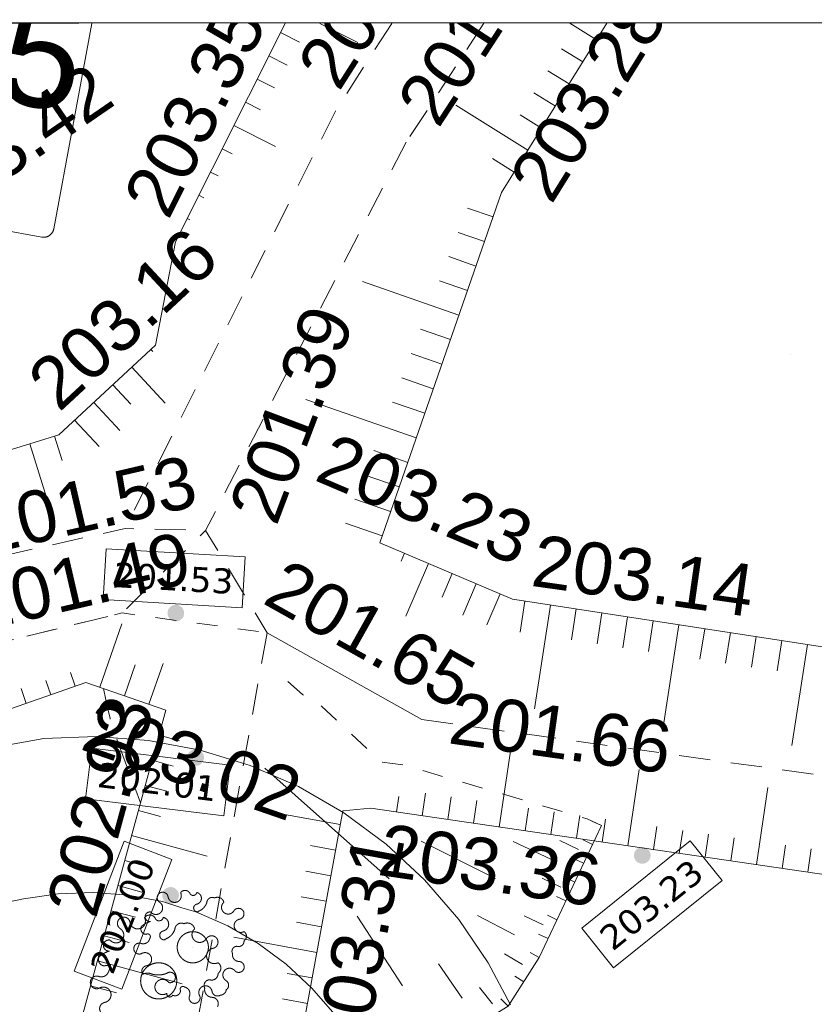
# Model space of a CAD drawing. Header units: millimetres. Extents: x -446952 to 537903, y -185749 to 168493.
# Tile 147 of 155: x 368534 to 383822, y 149544 to 168493. Entities that reach past the tile are written whole.
import ezdxf
from ezdxf.xclip import XClip

# ---------------------------------------------------------------- set-up
doc = ezdxf.new("R2010")
doc.units = ezdxf.units.MM
doc.header["$MEASUREMENT"] = 0
doc.header["$XCLIPFRAME"] = 0
for name, pattern in [('FOSSE', [1000, 600, -400]), ('Grille', [800, 400, -400]), ('Wipeout_Contour', [1000, 0, -1000])]:
    doc.linetypes.add(name, pattern=pattern)
for name, color, linetype in [('02 AF-17-0322 ZAE POMME- CHANTIER-2018-09-26_2_0000-VALORIS-NOUE DERIV BASSIN', 7, 'Continuous'), ('02 AF-17-0322 ZAE POMME- CHANTIER-2018-09-26_2_0000-VALORIS-NOUE DERIV BASSIN TEXTE ET COTES', 7, 'Continuous'), ('02 AF-17-0322 ZAE POMME- CHANTIER-2018-09-26_2_03-PAP-EU TEXTE POUR 2000°', 7, 'Continuous'), ('02 AF-17-0322 ZAE POMME- CHANTIER-2018-09-26_2_2D - Dessins placés - Géomètre.2D', 7, 'Continuous'), ('02 AF-17-0322 ZAE POMME- CHANTIER-2018-09-26_2_X-PAP-PL_PT_1_TN décapé', 7, 'Continuous'), ('02 AF-17-0322 ZAE POMME- CHANTIER-2018-09-26_2_X-PTS TOPO-TEXTE TOPOALT', 7, 'Continuous'), ('02 AF-17-0322 ZAE POMME- CHANTIER-2018-09-26_2_X-PTS TOPO-TOPOPOINT', 7, 'Continuous'), ('02 AF-17-0322 ZAE POMME- CHANTIER-2018-09-26_2_Y-FDP TOPO-CN_1_00', 7, 'Continuous'), ('02 AF-17-0322 ZAE POMME- CHANTIER-2018-09-26_2_Y-FDP TOPO-TOP_AXE_FOSSE', 7, 'Continuous'), ('02 AF-17-0322 ZAE POMME- CHANTIER-2018-09-26_2_Y-FDP TOPO-TOP_BARBULE', 7, 'Continuous'), ('02 AF-17-0322 ZAE POMME- CHANTIER-2018-09-26_2_Y-FDP TOPO-TOP_TALUS', 7, 'Continuous'), ('02 AF-17-0322 ZAE POMME- CHANTIER-2018-09-26_2_Y-FDP TOPO-TOP_VEGETATION_symb', 7, 'Continuous'), ('2D - Dessins placés - Géomètre.2D', 7, 'Continuous')]:
    doc.layers.add(name, color=color, linetype=linetype)
doc.styles.add('STYLE_GENERE_3', font='verdana.ttf')
doc.styles.add('STYLE_GENERE_4', font='txt')

# ---------------------------------------------------------------- blocks, each defined once
blk = doc.blocks.new('Dessin_1_2', base_point=(-56559339.05599064, -2771872407.820994))
at = {"color": 254, "linetype": 'Wipeout_Contour', "lineweight": 0, "ltscale": 2094265.569888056}
blk.add_wipeout([(-446952.2139278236, -185748.9586169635), (537903.0822630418, -185748.9586169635), (537903.0822630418, 168492.6257651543), (-446952.2139278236, 168063.63398955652)], dxfattribs=at).dxf.layer = '02 AF-17-0322 ZAE POMME- CHANTIER-2018-09-26_2_2D - Dessins placés - Géomètre.2D'
at = {"layer": '02 AF-17-0322 ZAE POMME- CHANTIER-2018-09-26_2_0000-VALORIS-NOUE DERIV BASSIN TEXTE ET COTES', "linetype": 'Continuous', "lineweight": 15}
for points in [[(371669.6129720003, 157163.6360702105, 0.9999999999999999), (371405.9782616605, 156982.2614868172, 0.9999999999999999)], [(372052.0352117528, 154383.4450859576, 0.9999999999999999), (371788.4005016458, 154202.07050303, 0.9999999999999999)], [(380644.6599205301, 152499.9066102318, 0.9999999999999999), (380381.0252101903, 152318.5320268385, 0.9999999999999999)], [(371569.317426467, 151730.4068873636, 0.9999999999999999), (371305.6827158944, 151549.032304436, 0.9999999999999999)]]:
    blk.add_hatch(color=7, dxfattribs=at).paths.add_polyline_path(points)
at = {"layer": '02 AF-17-0322 ZAE POMME- CHANTIER-2018-09-26_2_0000-VALORIS-NOUE DERIV BASSIN', "color": 7, "linetype": 'Continuous', "lineweight": 15}
for p, q in [((375641.3429597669, 151958.9070007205), (373252.0321562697, 154087.5671152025)), ((379725.1783625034, 152984.9157496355), (379544.2777489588, 153070.2091725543)), ((377688.2407187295, 151964.9632447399), (376257.1362358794, 152680.4630411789)), ((378754.9319976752, 152334.0078480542), (378031.3295432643, 152675.1815392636)), ((379287.7510345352, 152526.1362702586), (378925.9498069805, 152696.7231160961)), ((379554.1605529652, 152622.2004815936), (379373.2599391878, 152707.4939045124)), ((379383.1427436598, 152259.485213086), (379202.2421298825, 152344.7786360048)), ((378945.7154159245, 151800.705733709), (378583.9141883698, 151971.2925795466)), ((379212.1249341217, 151896.7699450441), (379031.2243205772, 151982.0633679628)), ((379041.1071245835, 151534.0546770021), (378860.2065105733, 151619.3480999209)), ((375900.8811178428, 149898.0246800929), (375025.5496841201, 151237.3509593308)), ((378052.2742582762, 150880.6086624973), (377345.1518941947, 151254.7449497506)), ((378603.6797966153, 151075.2751976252), (378241.8785692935, 151245.8620434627)), ((378870.0893148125, 151171.3394089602), (378689.188701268, 151256.632831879)), ((378699.07150574, 150808.6241409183), (378518.1708919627, 150893.9175633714)), ((378207.2408021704, 150312.2028117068), (377862.6699472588, 150515.3552815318)), ((378528.0536962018, 150445.9088728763), (378352.7302652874, 150542.1465714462)), ((377048.8554254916, 149663.0124840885), (376592.2414841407, 150319.9019026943)), ((378230.8362570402, 149975.4400914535), (378061.7513388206, 150082.2590524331)), ((377629.9908065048, 149550.2779856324), (377383.3020463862, 149865.1504293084)), ((377933.6188176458, 149504.971309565), (377793.1287818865, 149647.3178933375))]:
    blk.add_line(p, q, dxfattribs=at)
at = {"layer": '02 AF-17-0322 ZAE POMME- CHANTIER-2018-09-26_2_0000-VALORIS-NOUE DERIV BASSIN', "color": 7, "linetype": 'Grille', "lineweight": 15, "flags": 128}
for points in [[(353027.8184250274, 154143.6596182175), (363632.4105385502, 155409.2128765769), (370508.4698921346, 157074.9269952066), (373294.2156658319, 156693.7309042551)], [(379725.1783625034, 152984.9157496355), (379451.583891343, 153112.4022277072), (375919.6340606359, 154151.4051281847), (375492.9668215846, 154202.8266279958), (374293.6044902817, 155326.3650732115), (374065.16233406, 155453.287483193), (373972.325556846, 155504.809117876), (373680.2625713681, 155762.5421802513)]]:
    blk.add_lwpolyline(points, dxfattribs=at)
at = {"layer": '02 AF-17-0322 ZAE POMME- CHANTIER-2018-09-26_2_0000-VALORIS-NOUE DERIV BASSIN', "color": 7, "linetype": 'Continuous', "lineweight": 15, "flags": 128}
for points in [[(377975.823905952, 149530.8654052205), (377548.5792366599, 150340.2015278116), (376980.1443423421, 151174.8116482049), (376321.8369620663, 151940.5294000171), (375581.9356941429, 152627.7254382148), (374769.745225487, 153227.7578744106), (373895.4793225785, 153733.0809524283), (372970.1323864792, 154137.3399412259), (372552.849648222, 154266.2762533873), (372005.341191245, 154435.4510493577), (371013.2385470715, 154623.6653565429), (370006.3007203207, 154699.6159590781), (368997.1905359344, 154662.3477335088), (367816.0436429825, 154448.1918439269), (356233.0866546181, 152052.3770875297)], [(375398.3875852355, 147949.5303975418), (377933.6188176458, 149504.971309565), (378528.0536962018, 150445.9088728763), (379725.1783625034, 152984.9157496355)], [(356958.3142950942, 149159.0043711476), (368610.4370611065, 151573.0433901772), (369276.2719708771, 151670.6094685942), (369948.6589410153, 151695.4419096), (370619.5984342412, 151644.8347545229), (371280.6529972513, 151519.4244179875), (371655.5211208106, 151403.5938088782)], [(375387.4172888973, 147942.799789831), (375288.3161242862, 148195.6659238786), (374974.2050952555, 148790.6912593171), (374595.4474307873, 149346.8059226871), (374156.8062279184, 149857.0164502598), (373663.7976539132, 150314.9066492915), (373122.6215787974, 150714.7182836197), (372540.0836045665, 151051.4234909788), (371923.5094850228, 151320.7880072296), (371655.5211210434, 151403.5938084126)]]:
    blk.add_lwpolyline(points, dxfattribs=at)
at = {"layer": '02 AF-17-0322 ZAE POMME- CHANTIER-2018-09-26_2_0000-VALORIS-NOUE DERIV BASSIN TEXTE ET COTES', "color": 7, "linetype": 'Continuous', "lineweight": 15, "flags": 128}
for points in [[(370138.05642019, 157331.6910695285), (370194.9541111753, 158310.0245133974), (372869.9237102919, 158154.4542475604), (372813.0260195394, 157176.1208046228)], [(369803.3163439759, 153497.9069437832), (369922.7672218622, 154470.5863161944), (372582.2774008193, 154143.9824686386), (372462.826522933, 153171.3030962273)], [(370496.6737960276, 149832.4731709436), (369581.9667237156, 150184.1614507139), (370543.5565194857, 152685.1631556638), (371458.2635917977, 152333.4748763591)], [(379961.5394197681, 150243.0209349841), (379346.8783664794, 151006.2806960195), (381433.7912401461, 152686.8934184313), (382048.4522934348, 151923.6336569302)]]:
    blk.add_lwpolyline(points, close=True, dxfattribs=at)
at = {"layer": '02 AF-17-0322 ZAE POMME- CHANTIER-2018-09-26_2_03-PAP-EU TEXTE POUR 2000°', "color": 15, "linetype": 'Continuous', "lineweight": 15}
for p, q in [((369920.4671727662, 168419.4544467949), (369190.1058754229, 164468.3595914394)), ((368957.0835111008, 164308.0455940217), (360342.0512910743, 165900.5373809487)), ((368991.7868840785, 164304.7205880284), (368957.0835111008, 164308.0455940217)), ((369026.5404159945, 164307.4722732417), (368991.7868840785, 164304.7205880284)), ((369060.2881383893, 164316.2170425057), (369026.5404159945, 164307.4722732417)), ((369092.0046441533, 164330.6891890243), (369060.2881383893, 164316.2170425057)), ((369145.5802434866, 164374.896037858), (369120.7262430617, 164350.4489846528)), ((369165.8114699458, 164403.287537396), (369145.5802434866, 164374.896037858)), ((369180.8052062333, 164434.7608215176), (369165.8114699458, 164403.287537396)), ((369190.1058754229, 164468.3595914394), (369180.8052062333, 164434.7608215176))]:
    blk.add_line(p, q, dxfattribs=at)
at = {"layer": '02 AF-17-0322 ZAE POMME- CHANTIER-2018-09-26_2_03-PAP-EU TEXTE POUR 2000°', "color": 7, "linetype": 'Continuous', "lineweight": 15}
for p, q in [((369190.1058754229, 164468.3595914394), (369920.4671727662, 168419.4544467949)), ((356709.2170470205, 166572.0680900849), (368957.0835111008, 164308.0455940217))]:
    blk.add_line(p, q, dxfattribs=at)
blk.add_arc((368993.437694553, 164504.7137746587), 200.0000000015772, 259.5270722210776, 349.5270722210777, dxfattribs=at)
at = {"layer": '02 AF-17-0322 ZAE POMME- CHANTIER-2018-09-26_2_X-PTS TOPO-TOPOPOINT', "color": 14, "linetype": 'Continuous', "lineweight": 15, "true_color": 0xa80f02}
for p, q in [((374608.8168427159, 166730.7793847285), (374608.858035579, 166730.8077244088)), ((375971.6656125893, 166136.5713118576), (375971.7068054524, 166136.5996515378)), ((377805.4209264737, 165168.4006396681), (377805.4621193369, 165168.4289798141)), ((371534.4081005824, 164219.958240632), (371534.4492934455, 164219.9865803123)), ((371144.9200959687, 162229.6162899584), (371144.9612888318, 162229.6446296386)), ((383371.1348838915, 162048.4740207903), (383371.1760767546, 162048.5023604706)), ((369284.5351918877, 160501.8220362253), (369284.5763847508, 160501.8503759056)), ((370561.3023663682, 158698.9225400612), (370561.3435592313, 158698.9508802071)), ((372109.5853905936, 158664.4020043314), (372109.6265834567, 158664.4303440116)), ((375461.2983105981, 158427.3904752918), (375461.3395034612, 158427.418814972)), ((378016.0255950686, 157341.0486858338), (378016.0667879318, 157341.0770255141)), ((370508.4714115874, 157074.9247297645), (370508.5126044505, 157074.9530694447)), ((373294.2171845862, 156693.7286392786), (373294.2583774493, 156693.7569789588)), ((369806.8205804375, 155737.6894839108), (369806.8617733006, 155737.7178235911)), ((371346.3036505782, 155204.3116944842), (371346.3448434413, 155204.3400341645)), ((376273.2573889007, 155024.1540074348), (376273.2985817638, 155024.1823475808)), ((375288.2558211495, 153317.1927006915), (375288.2970140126, 153317.2210403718)), ((374748.1128740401, 153266.0302384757), (374748.1540669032, 153266.0585781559)), ((371864.815674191, 150641.5016725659), (371864.8568670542, 150641.5300127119)), ((371208.830130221, 149994.776875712), (371208.8713230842, 149994.8052158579))]:
    blk.add_line(p, q, dxfattribs=at)
at = {"layer": '02 AF-17-0322 ZAE POMME- CHANTIER-2018-09-26_2_Y-FDP TOPO-CN_1_00', "color": 14, "linetype": 'FOSSE', "lineweight": 15, "true_color": 0xa80f02, "flags": 128}
blk.add_lwpolyline([(370148.9279311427, 155619.1610856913), (370190.6590402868, 155403.2411174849), (370229.194983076, 155222.0577867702), (370272.8670392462, 155049.8815309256), (370330.0064885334, 154860.9827850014), (370408.944611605, 154629.6319845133), (370518.0126877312, 154330.0995659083), (370665.5419973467, 153936.655965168), (370859.863819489, 153423.5716182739)], dxfattribs=at)
at = {"layer": '02 AF-17-0322 ZAE POMME- CHANTIER-2018-09-26_2_Y-FDP TOPO-TOP_AXE_FOSSE', "color": 14, "linetype": 'FOSSE', "lineweight": 15, "true_color": 0xa80f02, "flags": 128}
for points in [[(375690.8014070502, 168421.9679388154), (374608.8168427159, 166730.7793847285)], [(377464.0171991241, 168422.7403314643), (375971.6656125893, 166136.5713118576)], [(374608.8168427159, 166730.7793847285), (370561.3023663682, 158698.9225400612)], [(375971.6656125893, 166136.5713118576), (372109.5853905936, 158664.4020043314)], [(-173634.8673415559, 111097.3245427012), (-163207.6016169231, 110641.0908997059), (-138858.8886855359, 109612.6893679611), (-113460.9856147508, 109922.7171577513), (-89260.54483775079, 106018.7731813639), (-73175.35223469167, 105870.708857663), (-51326.87183708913, 104799.6777682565), (-38711.68984758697, 104081.386060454), (-28204.64755857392, 107923.4841531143), (2451.278660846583, 114384.1123436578), (16900.24969277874, 117365.9507334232), (36361.87803599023, 122066.7154015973), (55669.50208687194, 125689.2742980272), (74380.88585173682, 127385.5965761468), (91060.76855275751, 129497.711379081), (118815.3713449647, 130789.4210899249), (135648.1700790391, 132250.540743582), (150938.9589202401, 132823.1529537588), (169238.9449141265, 134503.4792339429), (186000.3987366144, 134734.4871456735), (199469.9472944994, 135798.3597861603), (221187.0273250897, 136848.473183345), (237829.3998902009, 137578.9664750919), (253508.0264389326, 138716.9970367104), (266942.969231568, 141200.2707645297), (285543.7370030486, 145246.8794332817), (298667.8248489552, 146888.7571785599), (320992.3089728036, 150221.1484406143), (335073.829604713, 152343.2890879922), (352159.1325843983, 155753.9162700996), (362952.5965470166, 157002.5380006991), (370561.3023663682, 158698.9225400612), (372109.5853905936, 158664.4020043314)], [(-173542.9280766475, 108848.2862613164), (-163178.9241082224, 108602.2143410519), (-139092.885926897, 108086.1788755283), (-113689.7260663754, 108226.2497078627), (-89790.58080592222, 104497.3686095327), (-51223.4534093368, 103682.5163485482), (-38572.33529032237, 103162.5213818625), (-27796.18539295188, 106507.6032727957), (2881.60526559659, 112724.7341428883), (36367.69665957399, 120320.4178502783), (55589.05768061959, 123771.9601113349), (74393.16485862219, 125728.709670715), (91175.72794382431, 127571.6020036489), (118522.2394477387, 129133.6198691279), (136271.5734843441, 130134.087770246), (151622.2289352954, 131279.5315291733), (169381.8589196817, 132771.3892878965), (186065.41097437, 133094.4586652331), (198563.0856998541, 134058.9771266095), (221075.7912829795, 135386.9987418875), (237791.935274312, 135738.5596204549), (253487.2191026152, 137445.184529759), (267190.4677387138, 139998.9492055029), (285898.6938942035, 143335.3714887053), (299074.8263550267, 145212.1180454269), (321700.8073457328, 149020.1821327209), (335406.6972773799, 151051.4020547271), (353027.8336128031, 154143.6589839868), (363632.4319752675, 155409.2154353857), (370508.4714115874, 157074.9247297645), (372109.5853905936, 158664.4020043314), (373294.2171850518, 156693.7286392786)], [(373294.2171850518, 156693.7286392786), (371012.3491978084, 143944.7516482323)], [(376273.2573889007, 155024.1540074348), (397232.6826811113, 152096.1140277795)]]:
    blk.add_lwpolyline(points, dxfattribs=at)
at = {"layer": '02 AF-17-0322 ZAE POMME- CHANTIER-2018-09-26_2_Y-FDP TOPO-TOP_AXE_FOSSE', "color": 14, "linetype": 'Continuous', "lineweight": 15, "true_color": 0xa80f02, "flags": 128}
for points in [[(377805.4209264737, 165168.4006396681), (375461.2983105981, 158427.3904752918)], [(373294.217184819, 156693.7286392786), (376273.2573889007, 155024.1540074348)]]:
    blk.add_lwpolyline(points, dxfattribs=at)
at = {"layer": '02 AF-17-0322 ZAE POMME- CHANTIER-2018-09-26_2_Y-FDP TOPO-TOP_BARBULE', "color": 14, "linetype": 'Continuous', "lineweight": 15, "true_color": 0xa80f02}
for p, q in [((374310.9640255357, 168421.3668973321), (375039.2469884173, 168056.5722198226)), ((379632.5895948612, 168105.1838160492), (379121.0252595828, 168423.4621053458)), ((373549.7556856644, 168243.4361027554), (373918.1402238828, 168058.913430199)), ((379368.4556469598, 167680.6449396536), (378960.723473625, 167934.3223171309)), ((373325.828176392, 167796.3830074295), (373682.9281148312, 167617.5127555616)), ((379104.321699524, 167256.1060632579), (378694.3717051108, 167511.1632938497)), ((373101.9006666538, 167349.3299116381), (373438.7406829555, 167180.60779199)), ((378840.1877520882, 166831.5671868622), (378428.0199368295, 167088.0042719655)), ((372877.9731573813, 166902.2768158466), (373166.6931714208, 166757.6578557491)), ((378311.9198565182, 165982.4894336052), (376923.2416694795, 166846.47874441)), ((378576.0538041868, 166407.0283100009), (378161.6681685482, 166664.8452496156)), ((372654.045647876, 166455.2237200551), (373456.0456866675, 166053.5043878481)), ((372430.1181386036, 166008.1706237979), (372622.5981478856, 165911.7579841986)), ((378047.7859090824, 165557.9505572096), (377628.9646322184, 165818.5272044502)), ((372206.1906288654, 165561.1175280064), (372350.5506356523, 165488.8080484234)), ((371982.2631193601, 165114.0644326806), (372078.5031241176, 165065.8581126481)), ((377641.196648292, 164696.1397095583), (377150.09564504, 164866.9154448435)), ((371758.3356100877, 164667.0113364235), (371806.45561235, 164642.9081764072)), ((377476.972370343, 164223.8787785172), (376969.6230706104, 164400.3047058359)), ((377312.7480921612, 163751.6178479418), (376789.150495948, 163933.6939668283)), ((376984.2995360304, 162807.095986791), (375130.6522364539, 163451.6843277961)), ((377148.5238139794, 163279.356917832), (376608.6779208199, 163467.0832282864)), ((376820.0752578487, 162334.8350566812), (376247.7327714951, 162533.8617507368)), ((371056.6219344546, 162147.611186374), (371094.0402864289, 162107.3213559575)), ((376655.8509796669, 161862.5741265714), (376067.2601965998, 162067.2510121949)), ((370690.2540581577, 161807.354548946), (371332.504271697, 161115.8181582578)), ((370323.886181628, 161467.0979119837), (370671.8179578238, 161092.4659082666)), ((376491.6267019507, 161390.313195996), (375886.7876221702, 161600.6402727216)), ((369957.5183053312, 161126.8412750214), (370460.7067929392, 160585.0381841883)), ((376163.1781453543, 160445.7913348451), (374038.7259017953, 161184.5495374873)), ((376327.4024237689, 160918.0522654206), (375706.315047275, 161134.0295341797)), ((369591.1504290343, 160786.5846375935), (370061.3960376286, 160280.2524571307)), ((368729.0138322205, 160329.7949805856), (369201.6109574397, 158803.6524965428)), ((369206.6373526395, 160477.6995866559), (369351.2958173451, 160010.5587253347)), ((375998.9538676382, 159973.5304042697), (375345.3698977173, 160200.8080566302)), ((375834.7295892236, 159501.2694736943), (375164.8973228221, 159734.1973176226)), ((375670.5053110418, 159029.0085431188), (374984.4247481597, 159267.5865790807)), ((375506.2810333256, 158556.7476125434), (374803.9521732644, 158800.9758405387)), ((375476.697249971, 158420.8424137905), (375474.5699951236, 158415.8397931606)), ((375936.8249216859, 158225.1832052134), (375871.134279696, 158070.6998957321)), ((376396.9525929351, 158029.5239966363), (375966.1058291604, 157016.3106657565)), ((376857.08026465, 157833.8647885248), (376664.2628483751, 157380.4200994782)), ((377317.207936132, 157638.2055799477), (377060.8271324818, 157035.2802020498)), ((377777.3356078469, 157442.5463718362), (377524.1252702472, 156847.0769114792)), ((378253.8523566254, 157304.4498893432), (378161.4021264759, 156703.6886354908)), ((378748.035062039, 157228.4008688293), (378440.7126525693, 155231.354508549)), ((379242.2177676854, 157152.3518478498), (379150.2745521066, 156554.8852849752)), ((379736.4004730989, 157076.3028273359), (379644.7107653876, 156480.483610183)), ((380230.5831787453, 157000.253806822), (380139.1469779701, 156406.0819349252)), ((380724.7658841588, 156924.2047863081), (380633.5831910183, 156331.6802596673)), ((370075.82165434, 155644.4898890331), (370498.6994340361, 156865.0378677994)), ((381218.9485898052, 156848.1557657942), (380915.8513047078, 154878.5651605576)), ((381713.1312952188, 156772.1067452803), (381622.4556171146, 156182.8769091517)), ((382207.3140008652, 156696.0577247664), (382116.8918301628, 156108.4752338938)), ((382701.4967065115, 156620.0087042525), (382611.328043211, 156034.073558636)), ((383195.6794119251, 156543.959683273), (383105.7642560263, 155959.6718829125)), ((383689.8621175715, 156467.9106627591), (383390.9899561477, 154525.7758130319)), ((370548.2691569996, 155480.8031236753), (370755.3244549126, 156078.4247936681)), ((371020.7166598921, 155317.1163578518), (371292.8321004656, 156102.5204798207)), ((369131.740634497, 155501.1792192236), (369035.6165742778, 155775.5496590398)), ((369603.6191642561, 155666.4990698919), (369511.4484691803, 155929.5852743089)), ((368659.8621042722, 155335.8593685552), (368559.7846791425, 155621.5140442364)), ((371214.5474468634, 154721.9836912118), (371609.6517009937, 154614.054156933)), ((377761.9332209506, 152955.3638440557), (377975.3211491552, 154414.2107162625)), ((371082.7912433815, 154239.6556879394), (371488.289777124, 154128.8867774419)), ((380235.6106207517, 152593.5349869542), (380450.8625931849, 154065.1255706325)), ((370951.0350394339, 153757.3276842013), (371366.9278530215, 153643.7193970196)), ((382709.2880203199, 152231.7061303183), (382926.4040360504, 153716.0404250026)), ((375782.9913012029, 153244.8269291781), (375826.7115621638, 153543.7246533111)), ((376277.7267810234, 153172.4611576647), (376341.4076314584, 153607.8213518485)), ((376772.4622610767, 153100.0953866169), (376836.2549540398, 153536.2202031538)), ((377267.1977408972, 153027.7296151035), (377331.1022768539, 153464.619054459)), ((378256.6687007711, 152882.9980725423), (378320.7969217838, 153321.4167570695)), ((370819.278835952, 153274.9996809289), (371245.5659291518, 153158.5520175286)), ((374699.836414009, 153002.2680126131), (373099.2058852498, 153295.2317832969)), ((378751.4041805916, 152810.6323014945), (378815.6442443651, 153249.8156083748)), ((379246.139660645, 152738.266529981), (379310.4915669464, 153178.21445968)), ((379740.8751406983, 152665.9007584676), (379805.3388899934, 153106.6133105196)), ((380730.3461005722, 152521.1692154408), (380795.0335349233, 152963.4110135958)), ((370687.5226322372, 152792.6716776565), (372143.1272080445, 152395.0482103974)), ((381225.0815806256, 152448.803444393), (381289.8808577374, 152891.809864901)), ((381719.8170604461, 152376.4376728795), (381784.7281798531, 152820.2087162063)), ((382214.5525404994, 152304.0719013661), (382279.5755024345, 152748.6075675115)), ((374609.816712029, 152510.438313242), (374130.0899707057, 152598.2428081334)), ((383204.0235003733, 152159.3403588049), (383269.27014783, 152605.405270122)), ((383698.7589801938, 152086.9745877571), (383764.1174701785, 152533.8041209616)), ((370555.7664285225, 152310.3436743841), (371002.8420809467, 152188.2172576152)), ((374519.7970100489, 152018.608613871), (374040.5326866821, 152106.3284720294)), ((370424.0102248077, 151828.0156711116), (370881.4801568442, 151703.0498776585)), ((374429.7773080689, 151526.7789145), (373950.97540196, 151614.4141359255)), ((370292.2540208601, 151345.6876683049), (370760.1182329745, 151217.8824981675)), ((374339.7576063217, 151034.949215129), (373861.4181177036, 151122.4998002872)), ((370160.4978171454, 150863.3596645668), (370638.7563086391, 150732.7151182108)), ((374249.7379038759, 150543.119515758), (372656.8143336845, 150834.672679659)), ((370028.7416134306, 150381.0316612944), (371657.5841840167, 149936.08525116)), ((374159.7182021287, 150051.289816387), (373682.3035484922, 150138.6711294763)), ((369896.9854099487, 149898.703658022), (370396.0324606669, 149762.380358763)), ((374069.6985003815, 149559.460117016), (373592.7462640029, 149646.7567933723))]:
    blk.add_line(p, q, dxfattribs=at)
at = {"layer": '02 AF-17-0322 ZAE POMME- CHANTIER-2018-09-26_2_Y-FDP TOPO-TOP_TALUS', "color": 14, "linetype": 'Continuous', "lineweight": 15, "true_color": 0xa80f02, "flags": 128}
for points in [[(371534.4081005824, 164219.958240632), (373638.7339982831, 168421.0740815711)], [(379830.8041005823, 168423.7712769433), (377805.4209264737, 165168.4006396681)], [(371144.9200959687, 162229.6162899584), (371534.4081005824, 164219.958240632)], [(330034.9833501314, 160884.8098805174), (328937.5651738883, 153886.0206832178), (334942.6321046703, 154792.2993428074), (351956.8127635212, 157717.0277517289), (362758.4680697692, 158480.9094448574), (369284.5351918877, 160501.8220362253), (371144.9200959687, 162229.6162899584)], [(55170.72529874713, 122426.9366869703), (73855.85483622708, 123926.7679601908), (91711.63805753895, 125425.3006838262), (118351.1903271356, 127570.3053791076), (136666.2327290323, 127764.3738463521), (151548.3753971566, 129366.7517062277), (169320.0188557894, 130340.084945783), (186201.237986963, 130822.2069134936), (199660.1541968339, 131797.4401004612), (218100.6291964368, 133031.8506583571), (237640.502271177, 133876.7937803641), (253565.0205683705, 134322.1936677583), (267232.5565160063, 137896.4712549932), (285873.4629574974, 141568.9263613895), (301838.2822293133, 144002.3405412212), (320929.6480977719, 147143.5374133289), (335929.1466890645, 149598.6306983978), (351486.1189654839, 151070.5133788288), (363954.108314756, 153687.2263737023), (369806.8205804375, 155737.6894839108), (371346.3036505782, 155204.3116944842)], [(371346.3036505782, 155204.3116944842), (368497.1560669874, 144774.262660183), (367103.4066920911, 142661.0708418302), (354715.2536820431, 134294.888378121), (342323.7283576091, 121868.6500554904), (334357.2073464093, 112140.7791478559), (334014.4631699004, 110691.1783665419)], [(374748.1128740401, 153266.0302384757), (375288.2558211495, 153317.1927006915)], [(375288.2558211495, 153317.1927006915), (397767.4340588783, 150029.1263735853)], [(334606.041924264, 108721.5490667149), (335856.5017331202, 108795.2936305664), (344437.5630646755, 119443.6123594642), (357232.8559913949, 131591.7127295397), (370799.2191849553, 139527.9722129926), (372868.0389546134, 142994.0989739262), (374748.1128740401, 153266.0302384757)]]:
    blk.add_lwpolyline(points, dxfattribs=at)
blk.add_lwpolyline([(410604.0615479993, 168437.1757581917), (395839.400306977, 155381.0152779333, -0.1915219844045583), (394319.8901332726, 154832.0719124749), (378016.0255950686, 157341.0486858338), (375461.2983103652, 158427.3904752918)], format="xyb", dxfattribs=at)
at = {"layer": '02 AF-17-0322 ZAE POMME- CHANTIER-2018-09-26_2_Y-FDP TOPO-TOP_VEGETATION_symb', "color": 14, "linetype": 'Continuous', "lineweight": 15, "true_color": 0xa80f02}
for centre, radius in [((371864.815674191, 150641.5016725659), 299.9999992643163), ((371208.830130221, 149994.776875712), 347.4999991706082)]:
    blk.add_circle(centre, radius, dxfattribs=at)
for centre, radius, start, end in [((371284.8266425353, 151595.6909540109), 105.3859956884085, 122.8854734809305, 236.5675955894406), ((371284.8266425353, 151595.6909540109), 105.3859956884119, 9.203351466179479, 122.8854734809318), ((371515.5457772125, 151633.0729713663), 128.3421516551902, 189.2033514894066, 287.8854735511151), ((371515.5457772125, 151633.0729713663), 128.3421516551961, 287.8854735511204, 26.56759542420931), ((371716.3227136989, 151632.5333714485), 103.6868167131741, 31.33107946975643, 146.0264205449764), ((371871.3792128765, 151709.2708265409), 70.29734692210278, 198.9443205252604, 350.2390956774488), ((371913.8154838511, 151583.9698985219), 116.5171968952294, 280.8661547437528, 76.68045067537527), ((372238.8872426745, 151495.3375058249), 105.3859956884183, 64.52707240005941, 178.2091942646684), ((372339.5679327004, 151478.1914362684), 125.1905950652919, 12.67513913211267, 116.2427892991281), ((371156.0532342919, 151400.6360834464), 128.3421516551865, 317.8854734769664, 56.56759546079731), ((371955.2890375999, 151397.6423540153), 74.49896134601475, 105.1807122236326, 281.8722175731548), ((371874.2592625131, 151590.1553104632), 274.9724859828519, 288.5917122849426, 340.5581030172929), ((372545.6444899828, 151408.5727911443), 128.342151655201, 130.8449502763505, 229.5270723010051), ((370537.0095017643, 151100.0461266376), 122.072111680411, 9.203351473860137, 122.8854734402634), ((371036.8257844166, 151142.7219272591), 120.103896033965, 31.3310794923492, 146.0264204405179), ((371038.748492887, 151229.0609646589), 92.19876461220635, 78.83577733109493, 276.01212518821), ((371156.0532342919, 151400.6360834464), 128.3421516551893, 219.2033516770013, 317.8854734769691), ((371216.4328954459, 151231.6094790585), 81.42776019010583, 198.9443208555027, 350.2390957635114), ((371265.5882429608, 151086.4692376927), 134.965753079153, 280.8661547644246, 76.6804508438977), ((372545.6444899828, 151408.5727911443), 128.3421516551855, 229.527072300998, 328.2091942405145), ((372744.3083267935, 151285.4400454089), 105.3859956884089, 34.52707222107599, 148.2091942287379), ((372744.3083267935, 151285.4400454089), 105.3859956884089, 280.8449503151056, 34.52707222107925), ((370537.0095017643, 151100.0461266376), 122.0721116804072, 122.8854734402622, 236.5675955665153), ((370804.2591662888, 151143.346963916), 148.662992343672, 189.203351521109, 287.8854735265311), ((370804.2591662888, 151143.346963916), 148.6629923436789, 287.8854735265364, 26.56759546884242), ((370969.9523592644, 150995.2077865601), 105.3859956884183, 154.5270721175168, 268.209194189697), ((371156.8076356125, 150739.026688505), 412.8291619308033, 105.2234445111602, 133.0850260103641), ((371642.1296968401, 150983.8033830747), 122.0721116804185, 64.52707225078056, 178.2091941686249), ((371758.7514963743, 150963.9425184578), 145.0124392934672, 12.67513935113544, 116.2427891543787), ((372788.284501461, 151055.8864995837), 128.3421516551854, 100.8449502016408, 199.5270723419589), ((370387.8469703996, 150874.1075689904), 148.6629923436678, 317.885473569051, 56.567595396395), ((370996.13071762, 150846.3693470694), 52.54661076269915, 321.2464032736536, 124.1152412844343), ((371313.6284429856, 150870.6398312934), 86.29463023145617, 105.1807121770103, 281.8722176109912), ((371219.7689532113, 151093.6340065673), 318.5097962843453, 288.5917123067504, 340.5581030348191), ((371997.4568418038, 150883.3009209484), 148.6629923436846, 130.8449502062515, 229.5270721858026), ((372227.5757863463, 150740.6721576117), 122.0721116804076, 34.52707222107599, 148.2091942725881), ((372788.284501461, 151055.8864995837), 128.342151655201, 199.5270723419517, 298.2091941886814), ((372793.4968566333, 150855.1765074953), 103.6868167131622, 302.9726782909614, 57.66801924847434), ((370251.9689781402, 150675.3663890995), 106.7969023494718, 78.8357773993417, 276.01212502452), ((370387.8469703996, 150874.1075689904), 148.662992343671, 219.2033515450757, 317.8854735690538), ((370834.2126723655, 150616.0183129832), 105.3859956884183, 70.84495025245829, 184.5270722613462), ((370910.9045422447, 150836.8057012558), 128.3421516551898, 250.8449501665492, 349.5270722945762), ((371997.4568418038, 150883.3009209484), 148.6629923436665, 229.5270721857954, 328.2091942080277), ((372227.5757863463, 150740.6721576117), 122.0721116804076, 280.8449502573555, 34.52707222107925), ((372714.2358575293, 150564.5176987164), 95.88444575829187, 92.35827235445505, 207.8599801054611), ((372744.870210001, 150759.8724225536), 105.3859956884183, 250.8449501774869, 4.527072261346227), ((370172.2801236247, 150404.4864578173), 122.0721116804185, 154.5270722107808, 268.2091943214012), ((370388.7208189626, 150107.7433526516), 478.1937792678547, 105.2234445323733, 133.0850260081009), ((370834.2126723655, 150616.0183129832), 105.3859956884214, 184.5270722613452, 298.2091941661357), ((370944.693454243, 150410.0503912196), 128.342151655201, 19.52707234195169, 118.2091941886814), ((372278.5148550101, 150474.7726339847), 148.6629923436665, 100.8449502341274, 199.5270722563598), ((372755.6688235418, 150496.3808436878), 128.3421516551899, 169.5270722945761, 268.2091942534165), ((370202.603388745, 150232.0819320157), 60.86649080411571, 321.246403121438, 124.1152412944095), ((370988.670127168, 150180.4971885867), 105.3859956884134, 100.8449501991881, 214.5270722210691), ((370944.693454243, 150410.0503912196), 128.3421516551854, 280.8449502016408, 19.52707234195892), ((372278.5148550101, 150474.7726339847), 148.6629923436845, 199.5270722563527, 298.2091942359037), ((372284.5525000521, 150242.28355987), 120.1038960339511, 302.9726781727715, 57.66801911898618), ((372748.3650820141, 150262.7668175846), 105.3859956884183, 334.5270721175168, 88.20919418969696), ((370015.0483194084, 149965.258651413), 122.0721116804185, 70.8449502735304, 184.5270721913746), ((370103.8830689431, 150221.0040423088), 148.6629923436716, 250.8449502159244, 349.5270722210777), ((370994.1363473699, 149951.6219338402), 192.6827987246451, 64.11808474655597, 118.6181816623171), ((371198.9244713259, 150542.8915834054), 434.9887736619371, 253.8931690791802, 297.7485633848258), ((371428.3771693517, 150060.6528907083), 100.9315546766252, 254.8994944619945, 105.472527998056), ((372228.2266341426, 150131.8896608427), 122.0721116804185, 250.8449502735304, 4.527072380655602), ((372571.5533540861, 150109.9058892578), 128.3421516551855, 139.527072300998, 238.2091942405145), ((372571.5533540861, 150109.9058892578), 128.342151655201, 40.8449501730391, 139.5270723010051), ((372748.3650820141, 150262.7668175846), 105.3859956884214, 220.8449501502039, 334.5270721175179), ((370015.0483194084, 149965.258651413), 122.072111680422, 184.5270721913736, 298.2091941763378), ((371282.5796044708, 149877.2845952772), 147.186544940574, 35.71582931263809, 305.1896597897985), ((371673.6364245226, 149835.6526060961), 52.5466107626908, 49.60480497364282, 212.4736422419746), ((372108.3027624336, 149771.7370577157), 128.3421516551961, 107.8854735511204, 206.5675954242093), ((372108.3027624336, 149771.7370577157), 128.3421516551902, 9.203351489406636, 107.8854735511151), ((372192.7418426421, 149905.6037729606), 111.0661496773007, 92.35827222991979, 207.859980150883), ((372448.4213557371, 149911.2425665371), 105.3859956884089, 304.527072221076, 58.20919424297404), ((370143.0218919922, 149726.6791420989), 148.6629923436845, 19.52707225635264, 118.2091942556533), ((370143.0218919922, 149726.6791420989), 148.6629923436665, 280.8449502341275, 19.52707225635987), ((371422.7388577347, 149741.4030935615), 57.49292835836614, 164.2628897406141, 338.0850713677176), ((371524.1091297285, 149813.7488239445), 105.3859956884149, 242.8854735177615, 356.56759554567), ((371680.7546379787, 149750.1874361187), 128.3421516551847, 339.2033515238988, 77.8854734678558), ((371899.2543892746, 149667.2020610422), 105.3859956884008, 159.2033515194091, 272.8854735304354), ((371899.2543892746, 149667.2020610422), 105.3859956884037, 272.8854735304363, 26.56759533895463), ((372240.7350281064, 149826.6785820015), 148.6629923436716, 169.5270722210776, 268.2091942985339), ((372339.0215685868, 149809.1195831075), 105.3859956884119, 189.2033516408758, 302.8854734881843), ((372391.8541315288, 149837.5804712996), 117.0418569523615, 272.1485626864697, 353.5435845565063), ((370193.9615378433, 149460.7800152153), 122.0721116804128, 100.844950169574, 214.5270722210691), ((372232.2748607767, 149556.0756688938), 122.0721116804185, 334.5270721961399, 88.20919410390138)]:
    blk.add_arc(centre, radius, start, end, dxfattribs=at)
at = {"layer": '02 AF-17-0322 ZAE POMME- CHANTIER-2018-09-26_2_0000-VALORIS-NOUE DERIV BASSIN TEXTE ET COTES', "color": 7, "linetype": 'Continuous', "lineweight": 15, "attachment_point": 4, "style": 'STYLE_GENERE_3'}
for s, insert, char_height, rotation in [('\\A1;{\\pql;\\fVerdana|b0|i0|c0|p38;201.53}', (370342.9379998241, 157809.883225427), 480, 356.67155448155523), ('\\A1;{\\pql;\\fVerdana|b0|i0|c0|p38;202.01}', (370038.4091474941, 153961.9926748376), 480, 352.9987890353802), ('\\A1;{\\pql;\\fVerdana|b0|i0|c0|p38;202.00}', (370103.4235956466, 150173.0586665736), 479.9999999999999, 68.96915366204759), ('\\A1;{\\pql;\\fVerdana|b0|i0|c0|p38;203.23}', (379792.3343408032, 150734.9699555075), 480, 38.8448561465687)]:
    blk.add_mtext(s, dxfattribs=dict(at, insert=insert, char_height=char_height, rotation=rotation))
at = {"layer": '02 AF-17-0322 ZAE POMME- CHANTIER-2018-09-26_2_03-PAP-EU TEXTE POUR 2000°', "color": 7, "linetype": 'Continuous', "lineweight": 15, "insert": (361525.8914275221, 170199.2543626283), "char_height": 2000, "attachment_point": 1, "rotation": 349.5270722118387, "style": 'STYLE_GENERE_4'}
blk.add_mtext('\\A1;{\\pql;\\fArial|b0|i0|c0|p38;200.15}', dxfattribs=at)
at = {"layer": '02 AF-17-0322 ZAE POMME- CHANTIER-2018-09-26_2_X-PTS TOPO-TEXTE TOPOALT', "color": 14, "linetype": 'Continuous', "lineweight": 15, "true_color": 0xa80f02, "char_height": 1000, "style": 'STYLE_GENERE_4'}
for s, insert, attachment_point, rotation in [('\\A1;{\\pql;\\fArial|b0|i0|c0|p38;201.60}', (374258.9520485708, 167355.633263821), 4, 57.38979747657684), ('\\A1;{\\pql;\\fArial|b0|i0|c0|p38;201.60}', (376174.9876012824, 166649.9102585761), 4, 56.86454393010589), ('\\A1;{\\pql;\\fArial|b0|i0|c0|p38;203.28}', (378774.2653547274, 164908.3530004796), 7, 58.111501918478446), ('\\A1;{\\pql;\\fArial|b0|i0|c0|p38;203.35}', (371405.4418392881, 164610.0217359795), 7, 63.39385283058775), ('\\A1;{\\pql;\\fArial|b0|i0|c0|p38;203.42}', (366325.4946232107, 165281.5101801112), 1, 34.527072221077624), ('\\A1;{\\pql;\\fArial|b0|i0|c0|p38;203.16}', (369300.4114754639, 160912.3458120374), 7, 42.88376497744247), ('\\A1;{\\pql;\\fArial|b0|i0|c0|p38;201.39}', (373009.6378489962, 158902.2002592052), 4, 69.25903333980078), ('\\A1;{\\pql;\\fArial|b0|i0|c0|p38;203.23}', (374170.0282903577, 159628.2131320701), 7, 336.963440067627), ('\\A1;{\\pql;\\fArial|b0|i0|c0|p38;201.53}', (367732.9998416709, 158665.5619676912), 4, 13.062883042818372), ('\\A1;{\\pql;\\fArial|b0|i0|c0|p38;201.49}', (367620.3878441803, 157194.3300415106), 4, 13.062883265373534), ('\\A1;{\\pql;\\fArial|b0|i0|c0|p38;203.14}', (378345.0520270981, 157587.0630402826), 7, 351.8841558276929), ('\\A1;{\\pql;\\fArial|b0|i0|c0|p38;201.65}', (373419.0216359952, 157707.0841547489), 4, 330.7319659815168), ('\\A1;{\\pql;\\fArial|b0|i0|c0|p38;201.66}', (376824.3210762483, 155058.585304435), 4, 352.04722643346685), ('\\A1;{\\pql;\\fArial|b0|i0|c0|p38;202.93}', (369033.1513543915, 151432.4850119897), 1, 74.72142229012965), ('\\A1;{\\pql;\\fArial|b0|i0|c0|p38;203.02}', (369999.9416419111, 155406.2000390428), 1, 340.8905629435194), ('\\A1;{\\pql;\\fArial|b0|i0|c0|p38;203.36}', (375540.0089845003, 153027.7080814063), 1, 351.6782664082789), ('\\A1;{\\pql;\\fArial|b0|i0|c0|p38;203.31}', (375184.859205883, 148499.4093851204), 7, 79.62794537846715)]:
    blk.add_mtext(s, dxfattribs=dict(at, insert=insert, attachment_point=attachment_point, rotation=rotation))

msp = doc.modelspace()

# ---------------------------------------------------------------- linework, layer by layer
at = {"layer": '02 AF-17-0322 ZAE POMME- CHANTIER-2018-09-26_2_X-PAP-PL_PT_1_TN décapé', "color": 7, "linetype": 'Continuous', "lineweight": 40, "flags": 128}
msp.add_lwpolyline([(-446952.2139278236, -185748.9586169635), (537903.0822630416, -185748.9586169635), (537903.0822630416, 168492.6257651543), (-446952.2139278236, 168063.6339895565)], close=True, dxfattribs=at)

# ---------------------------------------------------------------- next in the draw order: block references
at = {"layer": '2D - Dessins placés - Géomètre.2D', "color": 7, "linetype": 'Continuous', "lineweight": 40}
ref = msp.add_blockref('Dessin_1_2', (-56559339.05599064, -2771872407.820994), dxfattribs=at)
XClip(ref).set_block_clipping_path([(-446952.2139278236, -185748.9586169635), (537903.0822630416, -185748.9586169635), (537903.0822630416, 168492.6257651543), (-446952.2139278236, 168063.6339895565)])

doc.saveas('drawing.dxf')
